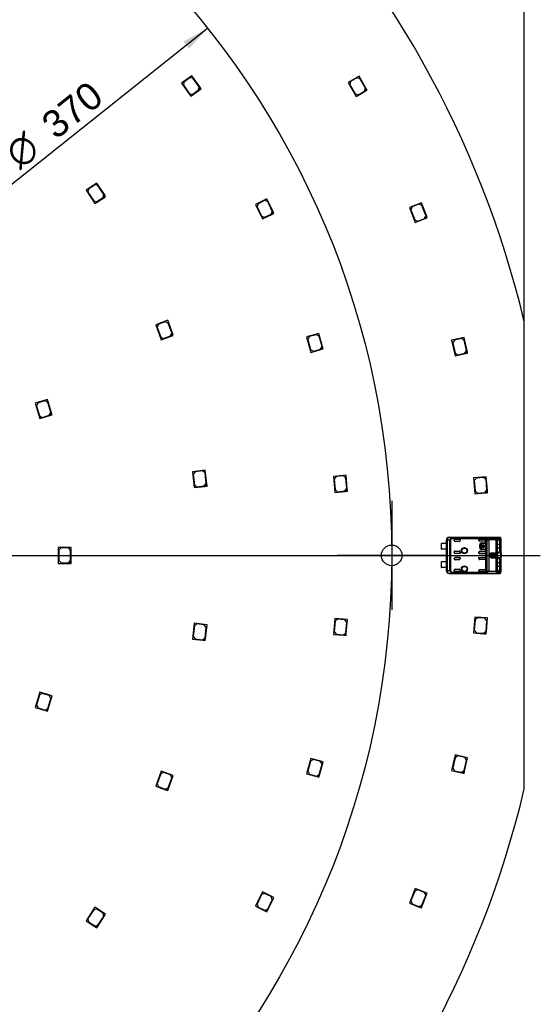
# Model space of a CAD drawing. Header units: millimetres. Extents: x 7 to 819, y 6 to 587.
# Tile 5 of 9: x 430 to 544, y 216 to 431. Entities that reach past the tile are written whole.
import ezdxf
from ezdxf.enums import TextEntityAlignment as Align
from ezdxf.lldxf.tags import DXFTag

# ---------------------------------------------------------------- set-up
doc = ezdxf.new("R2010")
doc.units = ezdxf.units.MM
doc.layers.add('Default', color=7, linetype='Continuous')
doc.layers.add('RDLED_440MM_5000', color=7, linetype='Continuous')
doc.styles.add('SEACAD_Arial', font='arial.ttf')
doc.styles.add('SEACAD_Solid_Edge_ANSI1_Symbols', font='semeca1.ttf')
tags = doc.linetypes.add('CENTER2', pattern=[28.575, 19.05, -3.175, 3.175, -3.175]).pattern_tags.tags
tags[10:11] = [DXFTag(74, 4), DXFTag(75, 0), DXFTag(340, '0'), DXFTag(46, 0.0), DXFTag(50, 0.0), DXFTag(44, 0.0), DXFTag(45, 0.0)]
tags[8:9] = [DXFTag(74, 4), DXFTag(75, 0), DXFTag(340, '0'), DXFTag(46, 0.0), DXFTag(50, 0.0), DXFTag(44, 0.0), DXFTag(45, 0.0)]
tags[6:7] = [DXFTag(74, 4), DXFTag(75, 0), DXFTag(340, '0'), DXFTag(46, 0.0), DXFTag(50, 0.0), DXFTag(44, 0.0), DXFTag(45, 0.0)]
tags[4:5] = [DXFTag(74, 4), DXFTag(75, 0), DXFTag(340, '0'), DXFTag(46, 0.0), DXFTag(50, 0.0), DXFTag(44, 0.0), DXFTag(45, 0.0)]
doc.dimstyles.new('ISO', dxfattribs={"dimtxt": 5.95, "dimasz": 5.95, "dimexe": 2.975, "dimexo": 0, "dimgap": 1.4875, "dimtad": 1, "dimdec": 1, "dimtxsty": 'SEACAD_Arial', "dimblk1": '_SE_FILLED', "dimblk2": '_SE_FILLED', "dimsah": 1, "dimcen": 2.975, "dimadec": 0, "dimazin": 0, "dimtfac": 0.5, "dimtdec": 3, "dimtmove": 0, "dimatfit": 3, "dimfxl": 1, "dimarcsym": 0})

# ---------------------------------------------------------------- blocks, each defined once
blk = doc.blocks.new('SEANNOT_GROUP19')
at = {"layer": 'Default', "color": 7, "linetype": 'CENTER2'}
for p, q in [((511.72, 326.17), (511.72, 302.37)), ((523.62, 314.27), (499.82, 314.27))]:
    blk.add_line(p, q, dxfattribs=at)
blk = doc.blocks.new('SEANNOT_GROUP20')
at = {"layer": 'Default', "color": 7, "linetype": 'CENTER2'}
blk.add_line((109.22, 314.27), (544.22, 314.27), dxfattribs=at)
blk = doc.blocks.new('SE')
at = {"layer": 'RDLED_440MM_5000', "color": 7, "linetype": 'Continuous'}
for p, q in [((468, 419.07), (465.73, 417.43)), ((465.73, 417.43), (467.79, 414.6)), ((466.28, 417.7), (466.17, 417)), ((467.57, 418.64), (466.28, 417.7)), ((468.27, 418.53), (467.57, 418.64)), ((469.76, 416.65), (468, 419.07)), ((469.62, 416.67), (468.27, 418.53)), ((504.59, 418.98), (502.17, 417.58)), ((502.17, 417.58), (503.92, 414.55)), ((502.74, 417.8), (502.55, 417.11)), ((504.12, 418.6), (502.74, 417.8)), ((504.81, 418.41), (504.12, 418.6)), ((506.09, 416.38), (504.59, 418.98)), ((505.96, 416.42), (504.81, 418.41)), ((466.17, 417), (467.52, 415.14)), ((467.79, 414.6), (469.65, 415.95)), ((468.22, 415.03), (469.51, 415.97)), ((469.51, 415.97), (469.62, 416.67)), ((469.76, 416.65), (469.65, 415.95)), ((469.65, 415.95), (470.05, 416.24)), ((470.05, 416.24), (469.76, 416.65)), ((502.55, 417.11), (503.7, 415.12)), ((503.92, 414.55), (505.91, 415.7)), ((504.39, 414.94), (505.77, 415.74)), ((505.77, 415.74), (505.96, 416.42)), ((506.09, 416.38), (505.91, 415.7)), ((505.91, 415.7), (506.34, 415.95)), ((506.34, 415.95), (506.09, 416.38)), ((467.52, 415.14), (468.22, 415.03)), ((503.7, 415.12), (504.39, 414.94)), ((447.24, 395.63), (444.9, 394.09)), ((444.9, 394.09), (446.82, 391.16)), ((445.45, 394.33), (445.31, 393.64)), ((446.79, 395.21), (445.45, 394.33)), ((447.48, 395.07), (446.79, 395.21)), ((448.89, 393.12), (447.24, 395.63)), ((448.75, 393.15), (447.48, 395.07)), ((445.31, 393.64), (446.58, 391.72)), ((446.58, 391.72), (447.27, 391.58)), ((446.82, 391.16), (448.74, 392.43)), ((447.27, 391.58), (448.6, 392.46)), ((448.6, 392.46), (448.75, 393.15)), ((448.89, 393.12), (448.74, 392.43)), ((448.74, 392.43), (449.16, 392.7)), ((449.16, 392.7), (448.89, 393.12)), ((484.44, 392.16), (481.92, 390.95)), ((483.94, 391.81), (482.5, 391.12)), ((484.61, 391.58), (483.94, 391.81)), ((485.74, 389.46), (484.44, 392.16)), ((481.92, 390.95), (483.44, 387.8)), ((482.5, 391.12), (482.27, 390.45)), ((482.27, 390.45), (483.27, 388.38)), ((485.61, 389.51), (484.61, 391.58)), ((485.38, 388.84), (485.61, 389.51)), ((485.74, 389.46), (485.51, 388.79)), ((485.96, 389.01), (485.74, 389.46)), ((518.21, 391.3), (515.61, 390.28)), ((515.61, 390.28), (516.88, 387.02)), ((516.2, 390.4), (515.92, 389.76)), ((515.92, 389.76), (516.76, 387.62)), ((517.69, 390.99), (516.2, 390.4)), ((518.34, 390.71), (517.69, 390.99)), ((519.31, 388.51), (518.21, 391.3)), ((519.18, 388.57), (518.34, 390.71)), ((483.27, 388.38), (483.93, 388.15)), ((483.44, 387.8), (485.51, 388.79)), ((483.93, 388.15), (485.38, 388.84)), ((485.51, 388.79), (485.96, 389.01)), ((516.76, 387.62), (517.41, 387.33)), ((516.88, 387.02), (519.03, 387.86)), ((517.41, 387.33), (518.9, 387.92)), ((518.9, 387.92), (519.18, 388.57)), ((519.31, 388.51), (519.03, 387.86)), ((519.03, 387.86), (519.49, 388.04)), ((519.49, 388.04), (519.31, 388.51)), ((462.75, 365.64), (460.12, 364.68)), ((460.12, 364.68), (461.32, 361.39)), ((460.72, 364.79), (460.42, 364.15)), ((460.42, 364.15), (461.21, 361.99)), ((462.22, 365.34), (460.72, 364.79)), ((462.86, 365.04), (462.22, 365.34)), ((463.78, 362.82), (462.75, 365.64)), ((463.65, 362.88), (462.86, 365.04)), ((540.72, 263.24), (540.72, 365.3)), ((461.21, 361.99), (461.85, 361.69)), ((461.32, 361.39), (463.48, 362.18)), ((461.85, 361.69), (463.35, 362.24)), ((463.35, 362.24), (463.65, 362.88)), ((463.78, 362.82), (463.48, 362.18)), ((463.48, 362.18), (463.95, 362.35)), ((463.95, 362.35), (463.78, 362.82)), ((495.82, 362.75), (493.12, 362)), ((493.12, 362), (494.05, 358.63)), ((493.72, 362.07), (493.37, 361.45)), ((495.26, 362.49), (493.72, 362.07)), ((495.88, 362.14), (495.26, 362.49)), ((496.61, 359.86), (495.82, 362.75)), ((496.49, 359.93), (495.88, 362.14)), ((527.56, 361.9), (524.83, 361.28)), ((526.99, 361.67), (525.43, 361.31)), ((527.59, 361.29), (526.99, 361.67)), ((528.22, 358.98), (527.56, 361.9)), ((493.37, 361.45), (493.98, 359.24)), ((496.14, 359.31), (496.49, 359.93)), ((496.61, 359.86), (496.26, 359.24)), ((496.26, 359.24), (496.75, 359.38)), ((496.75, 359.38), (496.61, 359.86)), ((524.83, 361.28), (525.6, 357.87)), ((525.43, 361.31), (525.06, 360.71)), ((525.06, 360.71), (525.57, 358.47)), ((528.1, 359.05), (527.59, 361.29)), ((493.98, 359.24), (494.6, 358.89)), ((494.05, 358.63), (496.26, 359.24)), ((494.6, 358.89), (496.14, 359.31)), ((525.57, 358.47), (526.17, 358.1)), ((525.6, 357.87), (527.85, 358.38)), ((526.17, 358.1), (527.73, 358.45)), ((527.73, 358.45), (528.1, 359.05)), ((528.22, 358.98), (527.85, 358.38)), ((527.85, 358.38), (528.33, 358.49)), ((528.33, 358.49), (528.22, 358.98)), ((436.47, 348.32), (433.79, 347.53)), ((433.79, 347.53), (434.77, 344.17)), ((434.39, 347.6), (434.05, 346.98)), ((434.05, 346.98), (434.7, 344.77)), ((435.92, 348.05), (434.39, 347.6)), ((436.55, 347.71), (435.92, 348.05)), ((437.32, 345.44), (436.47, 348.32)), ((437.19, 345.51), (436.55, 347.71)), ((434.7, 344.77), (435.32, 344.43)), ((434.77, 344.17), (436.98, 344.82)), ((435.32, 344.43), (436.85, 344.89)), ((436.85, 344.89), (437.19, 345.51)), ((437.32, 345.44), (436.98, 344.82)), ((436.98, 344.82), (437.46, 344.96)), ((437.46, 344.96), (437.32, 345.44)), ((470.93, 332.88), (468.15, 332.56)), ((468.15, 332.56), (468.56, 329.08)), ((468.76, 332.53), (468.32, 331.98)), ((468.32, 331.98), (468.59, 329.69)), ((470.35, 332.72), (468.76, 332.53)), ((470.9, 332.28), (470.35, 332.72)), ((471.17, 329.99), (470.9, 332.28)), ((471.28, 329.9), (470.93, 332.88)), ((501.75, 331.78), (498.97, 331.53)), ((498.97, 331.53), (499.28, 328.04)), ((499.57, 331.48), (499.12, 330.94)), ((501.17, 331.62), (499.57, 331.48)), ((501.71, 331.17), (501.17, 331.62)), ((502.02, 328.79), (501.75, 331.78)), ((532.41, 331.44), (529.62, 331.23)), ((532.64, 328.44), (532.41, 331.44)), ((468.56, 329.08), (470.84, 329.35)), ((468.59, 329.69), (469.14, 329.25)), ((469.14, 329.25), (470.73, 329.44)), ((470.73, 329.44), (471.17, 329.99)), ((471.28, 329.9), (470.84, 329.35)), ((470.84, 329.35), (471.34, 329.41)), ((471.34, 329.41), (471.28, 329.9)), ((499.12, 330.94), (499.33, 328.65)), ((501.91, 328.88), (501.71, 331.17)), ((529.62, 331.23), (529.88, 327.74)), ((530.23, 331.17), (529.76, 330.64)), ((529.76, 330.64), (529.94, 328.34)), ((531.82, 331.29), (530.23, 331.17)), ((532.36, 330.83), (531.82, 331.29)), ((532.53, 328.54), (532.36, 330.83)), ((499.28, 328.04), (501.57, 328.25)), ((499.33, 328.65), (499.87, 328.19)), ((499.87, 328.19), (501.46, 328.34)), ((501.46, 328.34), (501.91, 328.88)), ((502.02, 328.79), (501.57, 328.25)), ((501.57, 328.25), (502.07, 328.29)), ((502.07, 328.29), (502.02, 328.79)), ((529.88, 327.74), (532.17, 327.91)), ((529.94, 328.34), (530.47, 327.88)), ((530.47, 327.88), (532.07, 328)), ((532.07, 328), (532.53, 328.54)), ((532.64, 328.44), (532.17, 327.91)), ((532.17, 327.91), (532.67, 327.95)), ((532.67, 327.95), (532.64, 328.44)), ((522.57, 316.84), (522.57, 315.69)), ((523.67, 316.89), (522.72, 316.89)), ((523.67, 316.89), (523.67, 317.62)), ((523.68, 317.62), (523.67, 317.62)), ((523.67, 316.89), (523.67, 315.64)), ((523.68, 317.6), (523.68, 317.62)), ((523.68, 317.6), (523.69, 317.6)), ((523.83, 317.6), (523.69, 317.6)), ((523.69, 310.93), (523.69, 317.6)), ((524.45, 317.59), (523.83, 317.6)), ((523.83, 317.6), (523.83, 310.93)), ((524.27, 318.22), (533.72, 318.22)), ((524.27, 318.22), (524.29, 318.2)), ((524.96, 318.19), (524.29, 318.2)), ((524.6, 317.59), (524.45, 317.59)), ((524.45, 310.94), (524.45, 317.59)), ((524.6, 317.59), (524.6, 310.94)), ((524.74, 318.09), (524.83, 317.92)), ((524.83, 318.1), (532.36, 318.1)), ((524.83, 318.1), (524.83, 317.92)), ((532.3, 317.92), (524.83, 317.92)), ((524.96, 318.19), (534.75, 318.19)), ((524.96, 318.19), (524.96, 318.19)), ((524.96, 318.19), (534.75, 318.19)), ((525.37, 317.52), (525.37, 317.62)), ((525.57, 317.82), (526.67, 317.82)), ((526.66, 317.82), (525.57, 317.82)), ((525.57, 317.82), (525.57, 317.82)), ((526.47, 317.32), (525.57, 317.32)), ((526.66, 317.82), (526.66, 317.52)), ((526.66, 317.82), (526.67, 317.82)), ((526.66, 317.52), (526.67, 317.52)), ((526.67, 317.82), (526.67, 317.52)), ((530.77, 317.58), (530.77, 317.82)), ((530.77, 317.82), (532.1, 317.82)), ((530.78, 317.82), (530.77, 317.82)), ((530.78, 317.57), (530.77, 317.58)), ((532.1, 317.82), (530.78, 317.82)), ((530.78, 317.57), (530.78, 317.82)), ((532.1, 317.38), (530.97, 317.38)), ((530.98, 315.97), (530.98, 316.57)), ((531, 316.57), (530.98, 316.57)), ((531, 315.97), (531, 316.57)), ((531.12, 315.77), (531.12, 316.76)), ((531.12, 316.76), (531.25, 316.76)), ((531.25, 316.76), (531.25, 316.33)), ((531.25, 316.33), (531.36, 316.33)), ((531.4, 316.99), (532, 316.99)), ((531.4, 316.99), (531.4, 316.97)), ((531.4, 316.97), (532, 316.97)), ((531.48, 316.33), (531.89, 316.33)), ((531.6, 316.59), (531.6, 316.46)), ((531.77, 316.46), (531.77, 316.59)), ((532, 316.97), (532, 316.99)), ((532.02, 316.33), (532.12, 316.33)), ((532.1, 317.82), (532.1, 317.82)), ((532.12, 316.33), (532.12, 316.2)), ((532.23, 316.77), (532.2, 316.77)), ((532.2, 316.77), (532.2, 315.77)), ((532.23, 316.77), (532.23, 315.77)), ((532.3, 317.9), (532.3, 317.92)), ((532.3, 317.62), (532.3, 317.9)), ((532.3, 317.9), (532.59, 317.76)), ((532.3, 317.62), (532.3, 317.58)), ((532.3, 314.96), (532.3, 317.58)), ((532.36, 318.1), (532.7, 317.9)), ((532.59, 310.77), (532.59, 317.76)), ((534.57, 317.81), (532.93, 317.81)), ((532.93, 317.81), (532.93, 317.68)), ((532.93, 317.68), (532.93, 310.85)), ((534.57, 317.68), (532.93, 317.68)), ((533.72, 318.21), (533.72, 318.22)), ((533.72, 318.21), (533.73, 318.21)), ((535.33, 318.21), (533.72, 318.21)), ((534.49, 317.12), (534.77, 317.12)), ((534.57, 317.81), (534.64, 318.03)), ((534.57, 317.68), (534.57, 317.81)), ((534.57, 314.85), (534.57, 317.68)), ((534.75, 317.68), (534.57, 317.68)), ((534.64, 318.03), (534.75, 318.19)), ((535.33, 318.21), (534.75, 318.19)), ((534.75, 318.19), (534.75, 318.19)), ((534.75, 317.68), (534.75, 314.85)), ((534.77, 317.12), (534.77, 315.42)), ((535.37, 316.62), (534.77, 316.62)), ((534.91, 317.67), (534.91, 317.67)), ((534.93, 317.99), (535.52, 318.01)), ((535.33, 317.73), (535, 317.73)), ((535.04, 317.63), (535.33, 317.73)), ((535.33, 318.21), (535.42, 318.16)), ((535.33, 317.34), (535.61, 317.41)), ((535.67, 317.06), (535.37, 317.02)), ((535.37, 316.62), (535.37, 317.02)), ((535.67, 316.62), (535.37, 316.62)), ((535.37, 315.92), (535.37, 316.62)), ((535.61, 317.41), (535.61, 317.97)), ((535.67, 317.06), (535.67, 317.81)), ((535.67, 316.62), (535.67, 317.06)), ((535.67, 315.92), (535.67, 316.62)), ((441.62, 316.02), (438.82, 316.02)), ((438.82, 316.02), (438.82, 312.52)), ((439.42, 315.92), (438.92, 315.42)), ((438.92, 315.42), (438.92, 313.12)), ((441.02, 315.92), (439.42, 315.92)), ((441.52, 315.42), (441.02, 315.92)), ((441.52, 313.12), (441.52, 315.42)), ((441.62, 313.02), (441.62, 316.02)), ((523.67, 315.64), (522.72, 315.64)), ((523.67, 312.89), (523.67, 315.64)), ((525.37, 314.91), (525.37, 315.02)), ((525.57, 315.22), (526.47, 315.22)), ((526.67, 314.71), (525.57, 314.71)), ((525.57, 314.71), (525.57, 314.71)), ((526.66, 314.71), (525.57, 314.71)), ((526.66, 314.71), (526.66, 315.02)), ((526.67, 315.02), (526.66, 315.02)), ((526.66, 314.71), (526.67, 314.71)), ((526.67, 315.02), (526.67, 314.71)), ((530.77, 314.71), (530.77, 314.96)), ((530.78, 314.96), (530.77, 314.96)), ((530.78, 314.71), (530.77, 314.71)), ((530.77, 314.71), (532.1, 314.71)), ((530.78, 314.96), (530.78, 314.71)), ((532.1, 314.71), (530.78, 314.71)), ((530.97, 315.16), (532.1, 315.16)), ((530.98, 315.97), (531, 315.97)), ((531.25, 315.77), (531.12, 315.77)), ((531.36, 316.2), (531.25, 316.2)), ((531.25, 316.2), (531.25, 315.77)), ((532, 315.57), (531.4, 315.57)), ((531.4, 315.57), (531.4, 315.54)), ((532, 315.54), (531.4, 315.54)), ((531.89, 316.2), (531.48, 316.2)), ((532, 315.54), (532, 315.57)), ((532.12, 316.2), (532.02, 316.2)), ((532.1, 314.71), (532.1, 314.71)), ((532.2, 315.77), (532.23, 315.77)), ((532.3, 314.96), (532.3, 314.91)), ((532.3, 313.62), (532.3, 314.91)), ((533.18, 314.12), (533.18, 314.41)), ((533.18, 314.41), (533.37, 314.38)), ((533.18, 314.12), (533.37, 314.15)), ((533.44, 314.6), (533.37, 314.38)), ((533.37, 314.3), (533.37, 314.28)), ((533.37, 314.28), (533.37, 314.15)), ((533.57, 314.85), (534.57, 314.85)), ((533.57, 314.85), (533.57, 314.73)), ((534.57, 314.73), (533.57, 314.73)), ((533.57, 314.73), (533.57, 314.51)), ((533.57, 314.51), (533.57, 314.02)), ((533.57, 314.51), (534.63, 314.51)), ((534.77, 315.42), (534.49, 315.42)), ((534.57, 314.73), (534.57, 314.85)), ((534.57, 314.85), (534.75, 314.85)), ((534.63, 314.51), (534.57, 314.73)), ((534.77, 315.92), (535.37, 315.92)), ((535, 314.81), (535.33, 314.8)), ((535.32, 314.8), (535.04, 314.9)), ((535.61, 315.12), (535.33, 315.2)), ((535.37, 315.92), (535.67, 315.92)), ((535.37, 315.52), (535.37, 315.92)), ((535.37, 315.52), (535.67, 315.48)), ((535.61, 313.41), (535.61, 315.12)), ((535.67, 315.48), (535.67, 315.92)), ((535.67, 314.69), (535.67, 315.48)), ((535.67, 314.69), (535.67, 314.66)), ((438.82, 312.52), (441.12, 312.52)), ((438.92, 313.12), (439.42, 312.62)), ((439.42, 312.62), (441.02, 312.62)), ((441.02, 312.62), (441.52, 313.12)), ((441.62, 313.02), (441.12, 312.52)), ((441.12, 312.52), (441.62, 312.52)), ((441.62, 312.52), (441.62, 313.02)), ((522.57, 312.84), (522.57, 311.69)), ((523.67, 312.89), (522.72, 312.89)), ((523.67, 312.89), (523.67, 311.64)), ((525.37, 313.52), (525.37, 313.62)), ((525.57, 313.82), (526.67, 313.82)), ((526.66, 313.82), (525.57, 313.82)), ((525.57, 313.82), (525.57, 313.82)), ((526.47, 313.32), (525.57, 313.32)), ((526.66, 313.52), (526.66, 313.82)), ((526.66, 313.82), (526.67, 313.82)), ((526.66, 313.52), (526.67, 313.52)), ((526.67, 313.82), (526.67, 313.52)), ((530.77, 313.58), (530.77, 313.82)), ((530.77, 313.82), (532.1, 313.82)), ((530.78, 313.82), (530.77, 313.82)), ((530.78, 313.57), (530.77, 313.58)), ((530.78, 313.82), (530.78, 313.57)), ((530.78, 313.82), (532.1, 313.82)), ((532.1, 313.38), (530.97, 313.38)), ((532.1, 313.82), (532.1, 313.82)), ((532.3, 313.62), (532.3, 313.58)), ((532.3, 310.96), (532.3, 313.58)), ((534.63, 314.02), (533.57, 314.02)), ((533.57, 314.02), (533.57, 313.81)), ((533.57, 313.81), (534.57, 313.81)), ((533.57, 313.81), (533.57, 313.68)), ((534.57, 313.68), (533.57, 313.68)), ((534.49, 313.12), (534.77, 313.12)), ((534.57, 313.81), (534.63, 314.02)), ((534.57, 313.68), (534.57, 313.81)), ((534.57, 310.85), (534.57, 313.68)), ((534.75, 313.68), (534.57, 313.68)), ((534.75, 313.68), (534.75, 310.85)), ((534.77, 313.12), (534.77, 311.42)), ((535.37, 312.62), (534.77, 312.62)), ((534.91, 313.67), (534.91, 313.67)), ((535.33, 313.73), (535, 313.73)), ((535.04, 313.63), (535.33, 313.73)), ((535.61, 313.41), (535.33, 313.34)), ((535.67, 313.06), (535.37, 313.02)), ((535.37, 312.62), (535.37, 313.02)), ((535.37, 311.92), (535.37, 312.62)), ((535.67, 312.62), (535.37, 312.62)), ((535.67, 313.87), (535.67, 313.85)), ((535.67, 313.06), (535.67, 313.85)), ((535.67, 312.62), (535.67, 313.06)), ((535.67, 311.92), (535.67, 312.62)), ((523.67, 311.64), (522.72, 311.64)), ((523.67, 310.92), (523.67, 311.64)), ((523.67, 310.92), (523.68, 310.92)), ((523.68, 310.92), (523.68, 310.93)), ((523.69, 310.93), (523.68, 310.93)), ((523.69, 310.93), (523.83, 310.93)), ((523.83, 310.93), (524.45, 310.94)), ((524.29, 310.33), (524.27, 310.32)), ((524.27, 310.32), (533.72, 310.32)), ((524.29, 310.33), (524.96, 310.34)), ((524.45, 310.94), (524.6, 310.94)), ((524.75, 310.46), (524.74, 310.45)), ((524.75, 310.46), (524.83, 310.61)), ((524.83, 310.61), (532.3, 310.61)), ((524.83, 310.61), (524.83, 310.43)), ((532.37, 310.43), (524.83, 310.43)), ((524.96, 310.35), (524.96, 310.34)), ((524.96, 310.35), (534.75, 310.35)), ((534.75, 310.34), (524.96, 310.34)), ((525.37, 310.91), (525.37, 311.02)), ((525.57, 311.22), (526.47, 311.22)), ((526.67, 310.71), (525.57, 310.71)), ((525.57, 310.71), (525.57, 310.71)), ((526.66, 310.71), (525.57, 310.71)), ((526.67, 311.02), (526.66, 311.02)), ((526.66, 311.02), (526.66, 310.71)), ((526.66, 310.71), (526.67, 310.71)), ((526.67, 311.02), (526.67, 310.71)), ((530.77, 310.71), (530.77, 310.96)), ((530.78, 310.96), (530.77, 310.96)), ((530.78, 310.71), (530.77, 310.71)), ((530.77, 310.71), (532.1, 310.71)), ((530.78, 310.71), (530.78, 310.96)), ((532.1, 310.71), (530.78, 310.71)), ((530.97, 311.16), (532.1, 311.16)), ((532.1, 310.71), (532.1, 310.71)), ((532.3, 310.96), (532.3, 310.91)), ((532.3, 310.63), (532.3, 310.91)), ((532.7, 310.63), (532.37, 310.43)), ((532.93, 310.85), (534.57, 310.85)), ((532.93, 310.85), (532.93, 310.73)), ((534.57, 310.73), (532.93, 310.73)), ((533.73, 310.33), (533.72, 310.33)), ((533.72, 310.32), (533.72, 310.33)), ((533.72, 310.33), (535.33, 310.33)), ((534.77, 311.42), (534.49, 311.42)), ((534.57, 310.73), (534.57, 310.85)), ((534.57, 310.85), (534.75, 310.85)), ((534.64, 310.5), (534.57, 310.73)), ((534.75, 310.35), (534.64, 310.5)), ((534.75, 310.34), (534.75, 310.35)), ((534.75, 310.34), (535.33, 310.33)), ((534.77, 311.92), (535.37, 311.92)), ((535.52, 310.53), (534.93, 310.54)), ((535, 310.81), (535.33, 310.8)), ((535.32, 310.8), (535.04, 310.9)), ((535.61, 311.12), (535.33, 311.2)), ((535.42, 310.38), (535.33, 310.33)), ((535.37, 311.52), (535.37, 311.92)), ((535.37, 311.92), (535.67, 311.92)), ((535.37, 311.52), (535.67, 311.48)), ((535.42, 310.38), (535.44, 310.38)), ((535.61, 310.57), (535.61, 311.12)), ((535.67, 311.48), (535.67, 311.92)), ((535.67, 310.72), (535.67, 311.48)), ((468.56, 299.45), (468.15, 295.97)), ((471.34, 299.12), (468.56, 299.45)), ((469.14, 299.28), (468.59, 298.84)), ((470.73, 299.09), (469.14, 299.28)), ((471.17, 298.54), (470.73, 299.09)), ((470.99, 296.14), (471.34, 299.12)), ((499.28, 300.49), (498.97, 297.01)), ((499.33, 299.89), (499.12, 297.6)), ((502.07, 300.24), (499.28, 300.49)), ((499.87, 300.34), (499.33, 299.89)), ((501.46, 300.2), (499.87, 300.34)), ((501.92, 299.65), (501.46, 300.2)), ((501.71, 297.36), (501.92, 299.65)), ((501.8, 297.25), (502.07, 300.24)), ((529.88, 300.8), (529.62, 297.31)), ((529.94, 300.19), (529.76, 297.9)), ((532.67, 300.59), (529.88, 300.8)), ((530.47, 300.65), (529.94, 300.19)), ((532.07, 300.53), (530.47, 300.65)), ((532.53, 300), (532.07, 300.53)), ((532.36, 297.7), (532.53, 300)), ((532.45, 297.6), (532.67, 300.59)), ((468.59, 298.84), (468.32, 296.56)), ((470.9, 296.26), (471.17, 298.54)), ((498.97, 297.01), (501.26, 296.8)), ((499.12, 297.6), (499.57, 297.05)), ((499.57, 297.05), (501.17, 296.91)), ((501.17, 296.91), (501.71, 297.36)), ((501.8, 297.25), (501.26, 296.8)), ((501.75, 296.76), (501.8, 297.25)), ((529.62, 297.31), (531.91, 297.13)), ((529.76, 297.9), (530.23, 297.36)), ((530.23, 297.36), (531.82, 297.24)), ((531.82, 297.24), (532.36, 297.7)), ((532.45, 297.6), (531.91, 297.13)), ((531.91, 297.13), (532.41, 297.1)), ((532.41, 297.1), (532.45, 297.6)), ((468.15, 295.97), (470.44, 295.71)), ((468.32, 296.56), (468.76, 296)), ((468.76, 296), (470.35, 295.82)), ((470.35, 295.82), (470.9, 296.26)), ((470.99, 296.14), (470.44, 295.71)), ((470.44, 295.71), (470.93, 295.65)), ((470.93, 295.65), (470.99, 296.14)), ((501.26, 296.8), (501.75, 296.76)), ((434.77, 284.36), (433.79, 281.01)), ((435.32, 284.1), (434.7, 283.76)), ((437.46, 283.57), (434.77, 284.36)), ((436.85, 283.65), (435.32, 284.1)), ((434.7, 283.76), (434.05, 281.55)), ((436.55, 280.82), (437.19, 283.03)), ((436.61, 280.7), (437.46, 283.57)), ((437.19, 283.03), (436.85, 283.65)), ((433.79, 281.01), (435.99, 280.36)), ((434.05, 281.55), (434.39, 280.93)), ((434.39, 280.93), (435.92, 280.48)), ((435.92, 280.48), (436.55, 280.82)), ((436.61, 280.7), (435.99, 280.36)), ((435.99, 280.36), (436.47, 280.22)), ((436.47, 280.22), (436.61, 280.7)), ((494.05, 269.9), (493.12, 266.53)), ((493.98, 269.3), (493.37, 267.08)), ((494.6, 269.65), (493.98, 269.3)), ((496.75, 269.16), (494.05, 269.9)), ((496.14, 269.22), (494.6, 269.65)), ((495.95, 266.27), (496.75, 269.16)), ((496.49, 268.61), (496.14, 269.22)), ((525.6, 270.67), (524.83, 267.26)), ((525.57, 270.06), (525.06, 267.82)), ((526.17, 270.44), (525.57, 270.06)), ((528.33, 270.04), (525.6, 270.67)), ((527.73, 270.08), (526.17, 270.44)), ((527.59, 267.24), (528.1, 269.48)), ((527.67, 267.12), (528.33, 270.04)), ((528.1, 269.48), (527.73, 270.08)), ((461.32, 267.14), (460.12, 263.85)), ((461.85, 266.84), (461.21, 266.54)), ((463.95, 266.18), (461.32, 267.14)), ((463.35, 266.29), (461.85, 266.84)), ((493.37, 267.08), (493.72, 266.47)), ((495.88, 266.39), (496.49, 268.61)), ((524.83, 267.26), (527.07, 266.74)), ((525.06, 267.82), (525.43, 267.22)), ((525.43, 267.22), (526.99, 266.86)), ((526.99, 266.86), (527.59, 267.24)), ((527.67, 267.12), (527.07, 266.74)), ((527.56, 266.63), (527.67, 267.12)), ((461.21, 266.54), (460.42, 264.38)), ((462.86, 263.49), (463.65, 265.65)), ((462.92, 263.36), (463.95, 266.18)), ((463.65, 265.65), (463.35, 266.29)), ((493.12, 266.53), (495.33, 265.92)), ((493.72, 266.47), (495.26, 266.04)), ((495.26, 266.04), (495.88, 266.39)), ((495.95, 266.27), (495.33, 265.92)), ((495.33, 265.92), (495.82, 265.78)), ((495.82, 265.78), (495.95, 266.27)), ((527.07, 266.74), (527.56, 266.63)), ((460.12, 263.85), (462.28, 263.06)), ((460.42, 264.38), (460.72, 263.74)), ((460.72, 263.74), (462.22, 263.19)), ((462.22, 263.19), (462.86, 263.49)), ((462.92, 263.36), (462.28, 263.06)), ((462.28, 263.06), (462.75, 262.89)), ((462.75, 262.89), (462.92, 263.36)), ((516.88, 241.51), (515.61, 238.25)), ((517.41, 241.2), (516.76, 240.92)), ((519.49, 240.49), (516.88, 241.51)), ((518.9, 240.62), (517.41, 241.2)), ((483.44, 240.74), (481.92, 237.58)), ((483.27, 240.15), (482.27, 238.08)), ((483.93, 240.39), (483.27, 240.15)), ((485.96, 239.52), (483.44, 240.74)), ((485.38, 239.69), (483.93, 240.39)), ((484.61, 236.95), (485.61, 239.03)), ((484.66, 236.82), (485.96, 239.52)), ((485.61, 239.03), (485.38, 239.69)), ((516.76, 240.92), (515.92, 238.78)), ((518.34, 237.83), (519.18, 239.97)), ((518.4, 237.7), (519.49, 240.49)), ((519.18, 239.97), (518.9, 240.62)), ((446.82, 237.37), (444.9, 234.44)), ((446.58, 236.81), (445.31, 234.89)), ((447.27, 236.96), (446.58, 236.81)), ((449.16, 235.83), (446.82, 237.37)), ((448.61, 236.08), (447.27, 236.96)), ((481.92, 237.58), (483.99, 236.59)), ((482.27, 238.08), (482.5, 237.41)), ((482.5, 237.41), (483.94, 236.72)), ((483.94, 236.72), (484.61, 236.95)), ((484.66, 236.82), (483.99, 236.59)), ((484.44, 236.37), (484.66, 236.82)), ((515.61, 238.25), (517.75, 237.41)), ((515.92, 238.78), (516.2, 238.13)), ((516.2, 238.13), (517.69, 237.54)), ((517.69, 237.54), (518.34, 237.83)), ((518.4, 237.7), (517.75, 237.41)), ((517.75, 237.41), (518.21, 237.23)), ((518.21, 237.23), (518.4, 237.7)), ((445.31, 234.89), (445.45, 234.2)), ((447.48, 233.46), (448.75, 235.38)), ((447.51, 233.32), (449.16, 235.83)), ((448.75, 235.38), (448.61, 236.08)), ((483.99, 236.59), (484.44, 236.37)), ((444.9, 234.44), (446.82, 233.18)), ((445.45, 234.2), (446.79, 233.32)), ((446.79, 233.32), (447.48, 233.46)), ((447.51, 233.32), (446.82, 233.18)), ((446.82, 233.18), (447.24, 232.91)), ((447.24, 232.91), (447.51, 233.32))]:
    blk.add_line(p, q, dxfattribs=at)
for centre, radius in [((511.72, 314.27), 2.25), ((527.62, 315.32), 0.657), ((527.62, 315.32), 0.586), ((527.62, 315.32), 0.55), ((527.62, 315.32), 0.552), ((527.62, 311.32), 0.657), ((527.62, 311.32), 0.586), ((527.62, 311.32), 0.55), ((527.62, 311.32), 0.552)]:
    blk.add_circle(centre, radius, dxfattribs=at)
for centre, radius, start, end in [((326.72, 314.27), 220, 13.4119, 76.5881), ((522.72, 316.64), 0.25, 90, 126.8699), ((524.29, 317.6), 0.6, 90.004, 179.9956), ((525.03, 317.58), 0.581, 119.457, 178.84), ((524.82, 317.89), 0.213, 87.5513, 111.0362), ((525.57, 317.52), 0.2, 180, 270), ((531.4, 316.57), 0.426, 90, 180), ((531.4, 316.57), 0.4, 90, 180), ((531.69, 316.26), 0.337, 104.2042, 168.6727), ((531.69, 316.26), 0.217, 112.432, 162.2153), ((531.69, 316.26), 0.337, 11.3273, 75.7958), ((531.69, 316.26), 0.217, 17.7847, 67.568), ((532, 316.77), 0.226, 0, 90), ((532, 316.77), 0.2, 0, 90), ((533.14, 317.75), 0.848, 155.6734, 168.4245), ((532.96, 317.58), 0.416, 128.9398, 154.2406), ((532.94, 318.51), 0.832, 245.0685, 269.2655), ((532.94, 318.17), 0.363, 227.5953, 267.0776), ((534.54, 317.56), 0.249, 29.2716, 83.1726), ((534.58, 317.78), 0.262, 19.7317, 77.0474), ((534.73, 317.98), 0.207, 3.1147, 84.8365), ((535.65, 317.43), 0.935, 152.0828, 164.2359), ((535.14, 317.71), 0.346, 126.1301, 153.8376), ((535.32, 318.01), 0.195, 358.4846, 87.9947), ((534.4, 317.05), 0.97, 358.0249, 17.1465), ((534.93, 317.11), 0.741, 355.7637, 23.6318), ((522.72, 315.89), 0.25, 233.1301, 270), ((525.57, 315.02), 0.2, 90, 180), ((531.4, 315.97), 0.426, 180, 270), ((531.4, 315.97), 0.4, 180, 270), ((531.69, 316.26), 0.337, 191.3273, 348.6727), ((531.69, 316.26), 0.217, 197.7847, 342.2153), ((532, 315.77), 0.2, 270, 0), ((532, 315.77), 0.226, 270, 360), ((534.04, 314.31), 0.668, 174.1343, 181.3005), ((534.54, 314.97), 0.249, 276.8284, 330.7273), ((534.58, 314.76), 0.253, 281.5705, 340.7471), ((533.8, 314.27), 1.1, 338.1484, 21.8517), ((534.25, 315.5), 1.12, 344.1159, 0.7245), ((534.93, 315.42), 0.742, 336.3726, 4.2627), ((537.51, 314.27), 1.88, 167.923, 192.103), ((522.72, 312.64), 0.25, 90, 126.8699), ((525.57, 313.52), 0.2, 180, 270), ((534.54, 313.56), 0.249, 29.2767, 83.1684), ((534.58, 313.77), 0.253, 19.2531, 78.4293), ((535.68, 313.42), 0.962, 153.0574, 164.1819), ((534.38, 313.05), 0.986, 358.1205, 17.0508), ((534.91, 313.11), 0.758, 355.9497, 23.3956), ((522.72, 311.89), 0.25, 233.1301, 270), ((524.29, 310.93), 0.6, 180.0044, 269.9972), ((525.04, 310.96), 0.593, 181.8595, 239.9225), ((524.82, 310.64), 0.213, 248.6596, 272.1387), ((525.57, 311.02), 0.2, 90, 180), ((531.82, 311.93), 1.39, 290.5133, 303.6746), ((532.73, 310.66), 0.427, 186.3279, 211.9726), ((532.94, 310.02), 0.829, 90.6971, 114.9695), ((532.95, 310.36), 0.368, 93.1464, 132.1822), ((534.54, 310.97), 0.249, 276.8293, 330.7266), ((534.59, 310.75), 0.252, 281.6615, 341.5714), ((535.65, 311.1), 0.934, 195.762, 207.932), ((534.73, 310.55), 0.207, 275.1481, 356.8921), ((535.14, 310.82), 0.346, 206.1713, 233.8588), ((534.25, 311.5), 1.12, 344.1161, 0.7254), ((535.32, 310.52), 0.195, 272.0087, 1.5161), ((535.44, 310.54), 0.167, 269.2963, 8.1629), ((534.93, 311.42), 0.741, 336.3608, 4.2684), ((326.72, 314.27), 220, 283.4119, 346.5881)]:
    blk.add_arc(centre, radius, start, end, dxfattribs=at)
for centre, major_axis, ratio, start_param, end_param in [((524.27, 317.62), (0.424, -0.424), 0.999924, 2.35623, 3.926978), ((524.29, 317.6), (0.006, 0.6), 0.766027, 0.013567, 1.579437), ((525.57, 317.62), (0, -0.2), 0.999994, 3.141593, 4.712389), ((525.57, 317.62), (0, -0.2), 0.999994, 3.141593, 4.712375), ((526.46, 317.52), (-0.2, 0), 0.999848, 1.570796, 3.141593), ((526.47, 317.52), (-0.2, 0), 0.999848, 1.570796, 3.141593), ((530.97, 317.58), (0.141, -0.141), 0.999695, 3.926839, 5.497939), ((530.98, 317.57), (0.141, -0.141), 0.999695, 3.932239, 4.712389), ((532.1, 317.62), (0, -0.2), 0.999994, 1.570796, 3.141593), ((532.1, 317.62), (0, -0.2), 0.999994, 1.570796, 3.141593), ((532.1, 317.58), (0, -0.2), 0.999848, 0, 1.570796), ((534.75, 317.99), (-0.005, 0.2), 0.939661, 4.689874, 6.25773), ((535.42, 317.97), (-0.134, -0.148), 0.8975, 2.254597, 3.932999), ((535.52, 317.1), (-0.001, -0.902), 0.342128, 2.840825, 3.150345), ((525.57, 314.91), (0, 0.2), 0.999994, 1.570796, 3.141593), ((525.57, 314.91), (0, 0.2), 0.999994, 1.570796, 3.141593), ((526.46, 315.02), (-0.2, 0), 0.999848, 3.141593, 4.712389), ((526.47, 315.02), (-0.2, 0), 0.999848, 3.141593, 4.712389), ((530.97, 314.96), (0.141, 0.141), 0.999695, 0.785246, 2.356347), ((530.98, 314.96), (0.141, 0.141), 0.999695, 1.570796, 2.356347), ((532.1, 314.96), (0, 0.2), 0.999848, 4.712389, 6.283185), ((532.1, 314.91), (0, 0.2), 0.999994, 3.141593, 4.712389), ((532.1, 314.91), (0, 0.2), 0.999994, 3.141593, 4.712389), ((533.57, 314.35), (-0.2, 0), 0.821429, 4.712389, 6.100671), ((533.57, 314.18), (0.2, 0), 0.821429, 3.324107, 4.712389), ((535, 315.46), (0, -0.938), 0.34202, -0.859272, -0.576897), ((525.57, 313.62), (0, -0.2), 0.999994, 3.141593, 4.712389), ((525.57, 313.62), (0, -0.2), 0.999994, 3.141593, 4.712389), ((526.46, 313.52), (-0.2, 0), 0.999848, 1.570796, 3.141593), ((526.47, 313.52), (-0.2, 0), 0.999848, 1.570796, 3.141593), ((530.97, 313.58), (0.141, -0.141), 0.999695, 3.926838, 5.497939), ((530.98, 313.57), (0.141, -0.141), 0.999695, 3.926838, 4.712389), ((532.1, 313.62), (0, -0.2), 0.999994, 1.570796, 3.141593), ((532.1, 313.62), (0, -0.2), 0.999994, 1.570796, 3.141593), ((532.1, 313.58), (0, -0.2), 0.999848, 0, 1.570796), ((524.27, 310.92), (0.424, 0.424), 0.999924, 2.356207, 3.926956), ((524.29, 310.93), (-0.006, 0.6), 0.766027, 1.562157, 3.128038), ((525.57, 310.91), (0, 0.2), 0.999994, 1.570796, 3.141593), ((525.57, 310.91), (0, 0.2), 0.999994, 1.57081, 3.141593), ((526.46, 311.02), (-0.2, 0), 0.999848, 3.141593, 4.712389), ((526.47, 311.02), (-0.2, 0), 0.999848, 3.141593, 4.712389), ((530.97, 310.96), (0.141, 0.141), 0.999695, 0.785246, 2.356347), ((530.98, 310.96), (0.141, 0.141), 0.999695, 1.570796, 2.356347), ((532.1, 310.96), (0, 0.2), 0.999848, 4.712389, 6.283185), ((532.1, 310.91), (0, 0.2), 0.999994, 3.141593, 4.712389), ((532.1, 310.91), (0, 0.2), 0.999994, 3.141593, 4.712389), ((533.72, 310.92), (0, 0.6), 0.999962, 3.141593, 3.453003), ((534.75, 310.54), (0.005, 0.2), 0.939661, 3.166998, 4.734915), ((535.52, 311.43), (0, 0.9), 0.34204, 3.132956, 3.443098)]:
    blk.add_ellipse(centre, major_axis=major_axis, ratio=ratio, start_param=start_param, end_param=end_param, dxfattribs=at)
for points, degree in [([(524.6, 317.59), (524.6, 317.64), (524.62, 317.72), (524.7, 317.83), (524.78, 317.89), (524.83, 317.92)], 3), ([(535.61, 315.12), (535.49, 314.8), (535.33, 314.8)], 2), ([(535.33, 313.73), (535.49, 313.73), (535.61, 313.41)], 2), ([(524.83, 310.61), (524.78, 310.64), (524.7, 310.7), (524.62, 310.81), (524.6, 310.9), (524.6, 310.94)], 3), ([(532.3, 310.63), (532.3, 310.63), (532.3, 310.62), (532.3, 310.62), (532.3, 310.61), (532.3, 310.61)], 3), ([(535.61, 311.12), (535.49, 310.8), (535.33, 310.8)], 2)]:
    blk.add_open_spline(points, degree=degree, dxfattribs=at)
for points, degree, knots in [([(524.74, 318.09), (524.75, 318.1), (524.77, 318.13), (524.79, 318.15), (524.82, 318.17), (524.88, 318.19), (524.93, 318.19), (524.96, 318.19)], 3, [0, 0, 0, 0, 0.233305, 0.418726, 0.557587, 0.771407, 1, 1, 1, 1]), ([(524.96, 318.19), (524.95, 318.19), (524.93, 318.18), (524.9, 318.18), (524.87, 318.17), (524.86, 318.16), (524.84, 318.15), (524.83, 318.13), (524.83, 318.11), (524.83, 318.1)], 3, [0, 0, 0, 0, 0.113395, 0.227464, 0.348898, 0.483291, 0.634809, 0.806373, 1, 1, 1, 1]), ([(534.77, 317.12), (534.77, 317.36), (534.84, 317.54), (534.9, 317.73), (535, 317.73)], 2, [0, 0, 0, 0.5, 0.5, 1, 1, 1]), ([(535.33, 317.34), (535.32, 317.36), (535.3, 317.4), (535.26, 317.46), (535.22, 317.52), (535.18, 317.56), (535.14, 317.6), (535.09, 317.62), (535.06, 317.63), (535.04, 317.63)], 3, [0, 0, 0, 0, 0.119171, 0.246227, 0.381178, 0.524029, 0.674783, 0.83344, 1, 1, 1, 1]), ([(535.33, 317.73), (535.4, 317.73), (535.48, 317.64), (535.55, 317.56), (535.61, 317.41)], 2, [0, 0, 0, 0.5, 0.5, 1, 1, 1]), ([(535.67, 317.81), (535.67, 317.83), (535.67, 317.86), (535.66, 317.9), (535.64, 317.94), (535.62, 317.96), (535.61, 317.97)], 3, [0, 0, 0, 0, 0.244606, 0.491396, 0.742515, 1, 1, 1, 1]), ([(533.18, 314.41), (533.21, 314.6), (533.32, 314.72), (533.37, 314.78), (533.43, 314.81), (533.5, 314.84), (533.57, 314.85)], 2, [0, 0, 0, 0.5, 0.5, 0.75, 0.75, 1, 1, 1]), ([(533.37, 314.15), (533.38, 314.13), (533.38, 314.08), (533.41, 314.01), (533.43, 313.94), (533.46, 313.89), (533.5, 313.85), (533.53, 313.82), (533.56, 313.81), (533.57, 313.81)], 3, [0, 0, 0, 0, 0.180622, 0.363866, 0.549849, 0.69593, 0.816556, 0.915955, 1, 1, 1, 1]), ([(533.57, 314.73), (533.56, 314.72), (533.55, 314.72), (533.52, 314.71), (533.5, 314.69), (533.47, 314.65), (533.45, 314.62), (533.44, 314.6)], 3, [0, 0, 0, 0, 0.116292, 0.245911, 0.39736, 0.643352, 1, 1, 1, 1]), ([(534.63, 314.02), (534.64, 314.03), (534.66, 314.05), (534.68, 314.09), (534.7, 314.14), (534.71, 314.19), (534.71, 314.24), (534.71, 314.29), (534.71, 314.34), (534.7, 314.39), (534.68, 314.44), (534.66, 314.48), (534.64, 314.5), (534.63, 314.51)], 3, [0, 0, 0, 0, 0.095482, 0.187791, 0.277611, 0.365684, 0.452798, 0.539767, 0.627407, 0.716518, 0.80786, 0.90214, 1, 1, 1, 1]), ([(535, 314.81), (534.9, 314.81), (534.84, 314.99), (534.78, 315.16), (534.77, 315.42)], 2, [0, 0, 0, 0.5, 0.5, 1, 1, 1]), ([(535.04, 314.9), (535.06, 314.9), (535.08, 314.91), (535.12, 314.92), (535.16, 314.95), (535.21, 314.99), (535.26, 315.06), (535.31, 315.15), (535.33, 315.2)], 3, [0, 0, 0, 0, 0.13162, 0.259649, 0.384096, 0.504969, 0.752582, 1, 1, 1, 1]), ([(533.57, 313.68), (533.42, 313.7), (533.32, 313.82), (533.27, 313.87), (533.23, 313.95), (533.19, 314.03), (533.18, 314.12)], 2, [0, 0, 0, 0.5, 0.5, 0.75, 0.75, 1, 1, 1]), ([(534.77, 313.12), (534.77, 313.36), (534.84, 313.54), (534.9, 313.73), (535, 313.73)], 2, [0, 0, 0, 0.5, 0.5, 1, 1, 1]), ([(535.33, 313.34), (535.32, 313.36), (535.3, 313.4), (535.26, 313.46), (535.22, 313.52), (535.18, 313.56), (535.14, 313.6), (535.09, 313.62), (535.06, 313.63), (535.04, 313.63)], 3, [0, 0, 0, 0, 0.119189, 0.246257, 0.381214, 0.524065, 0.674813, 0.833458, 1, 1, 1, 1]), ([(524.96, 310.34), (524.94, 310.34), (524.91, 310.34), (524.88, 310.35), (524.84, 310.35), (524.81, 310.37), (524.77, 310.4), (524.75, 310.43), (524.74, 310.45)], 3, [0, 0, 0, 0, 0.122214, 0.238699, 0.352338, 0.466231, 0.68875, 1, 1, 1, 1]), ([(524.83, 310.43), (524.83, 310.42), (524.84, 310.4), (524.85, 310.38), (524.88, 310.36), (524.91, 310.35), (524.94, 310.35), (524.96, 310.35)], 3, [0, 0, 0, 0, 0.264912, 0.488067, 0.676456, 0.841557, 1, 1, 1, 1]), ([(535, 310.81), (534.9, 310.81), (534.84, 310.99), (534.78, 311.16), (534.77, 311.42)], 2, [0, 0, 0, 0.5, 0.5, 1, 1, 1]), ([(535.04, 310.9), (535.06, 310.9), (535.08, 310.91), (535.12, 310.92), (535.16, 310.95), (535.21, 310.99), (535.26, 311.06), (535.31, 311.15), (535.33, 311.2)], 3, [0, 0, 0, 0, 0.13162, 0.259649, 0.384096, 0.504969, 0.752582, 1, 1, 1, 1]), ([(535.61, 310.57), (535.62, 310.57), (535.63, 310.59), (535.65, 310.61), (535.66, 310.64), (535.67, 310.68), (535.67, 310.71), (535.67, 310.72)], 3, [0, 0, 0, 0, 0.206395, 0.408543, 0.607471, 0.804252, 1, 1, 1, 1])]:
    blk.add_open_spline(points, degree=degree, knots=knots, dxfattribs=at)
blk.add_rational_spline([(532.59, 310.77), (532.61, 310.72), (532.65, 310.66), (532.7, 310.63)], [1.05939443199, 0.980194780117, 0.980201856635, 1.05941566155], degree=3, dxfattribs=at)
blk = doc.blocks.new('DMBLK3')
at = {"layer": 'Default', "linetype": 'Continuous'}
for points in [[(118.67, 553.51), (112.72, 552.51), (118.67, 551.52)], [(534.77, 553.51), (534.77, 551.52), (540.72, 552.51)]]:
    blk.add_hatch(color=7, dxfattribs=at).paths.add_polyline_path(points)
at = {"layer": 'Default', "color": 7, "linetype": 'Continuous'}
for p, q in [((112.72, 365.3), (112.72, 555.49)), ((540.72, 365.3), (540.72, 555.49)), ((112.72, 552.51), (540.72, 552.51))]:
    blk.add_line(p, q, dxfattribs=at)
at = {"layer": 'Default', "color": 7, "linetype": 'Continuous', "style": 'SEACAD_Arial'}
blk.add_text('428', height=5.95, dxfattribs=at).set_placement((319.73, 559.95), align=Align.TOP_LEFT)
blk = doc.blocks.new('_SE_FILLED')
at = {"color": 0}
blk.add_line((0, 0), (-1, 0), dxfattribs=at)
blk.add_solid([(0, 0), (-1, -0.1665), (-1, 0.1665), (0, 0)], dxfattribs=at)
blk = doc.blocks.new('DMBLK5')
at = {"layer": 'Default', "linetype": 'Continuous'}
for points in [[(466.19, 426.55), (467.43, 425), (471.47, 429.48)], [(186.01, 203.54), (181.97, 199.05), (187.25, 201.98)]]:
    blk.add_hatch(color=7, dxfattribs=at).paths.add_polyline_path(points)
at = {"layer": 'Default', "color": 7, "linetype": 'Continuous'}
blk.add_line((181.97, 199.05), (471.47, 429.48), dxfattribs=at)
for s, style, p in [('370', 'SEACAD_Arial', (434.58, 409.63)), ('O', 'SEACAD_Solid_Edge_ANSI1_Symbols', (426.6, 403.28))]:
    blk.add_text(s, height=5.95, rotation=38.5183, dxfattribs=dict(at, style=style)).set_placement(p, align=Align.TOP_LEFT)

msp = doc.modelspace()

# ---------------------------------------------------------------- linework, layer by layer
at = {"layer": 'Default', "color": 7, "linetype": 'CENTER2'}
msp.add_circle((326.72, 314.266), 185, dxfattribs=at)

# ---------------------------------------------------------------- block references
at = {"layer": 'Default'}
for name in ['SE', 'SEANNOT_GROUP19', 'SEANNOT_GROUP20']:
    msp.add_blockref(name, (0, 0), dxfattribs=at)

# ---------------------------------------------------------------- dimensions: what is measured, and where the dimension line sits
at = {"layer": 'Default', "color": 7, "linetype": 'Continuous'}
dim = msp.add_linear_dim(base=(540.72, 552.514), p1=(112.72, 263.237), p2=(540.72, 365.295), text='\\A1;<>', dimstyle='ISO', override={"dimdec": 2}, dxfattribs=at)
dim.commit()
dim.dimension.update_dxf_attribs({"geometry": 'DMBLK3', "text_midpoint": (326.72, 552.514), "dimtype": 160})
dim = msp.add_diameter_dim_2p(p1=(181.974, 199.055), p2=(471.465, 429.478), text='\\A1;<>', dimstyle='ISO', override={"dimdec": 2, "dimtmove": 1, "dimtolj": 1}, dxfattribs=at)
dim.commit()
dim.dimension.update_dxf_attribs({"geometry": 'DMBLK5', "text_midpoint": (440.689, 404.981), "dimtype": 163})

doc.saveas('drawing.dxf')
